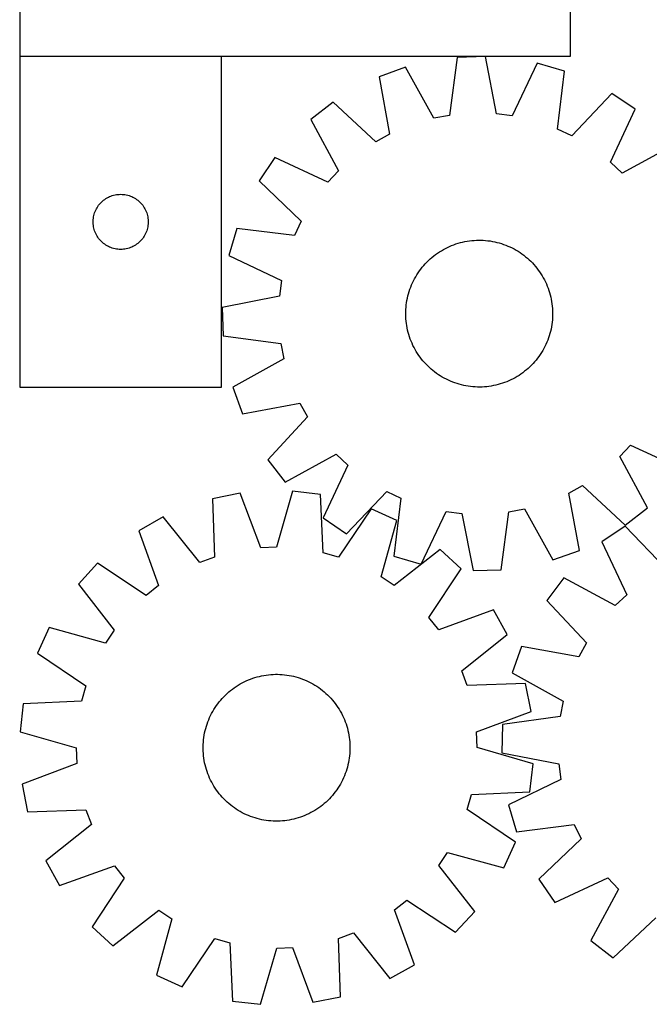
# Model space of a CAD drawing. Header units: millimetres. Extents: x 7 to 1493, y 7 to 2993.
# Tile 5 of 13: x 7 to 349, y 2113 to 2650. Entities that reach past the tile are written whole.
import ezdxf

# ---------------------------------------------------------------- set-up
doc = ezdxf.new("R2010")
doc.units = ezdxf.units.MM
doc.layers.add('COMMON', color=5, linetype='CONTINUOUS', true_color=0x0000ff)
doc.layers.add('CUT', color=7, linetype='CONTINUOUS', true_color=0x000000)

msp = doc.modelspace()

# ---------------------------------------------------------------- linework, layer by layer
at = {"layer": 'COMMON'}
msp.add_line((116.524839, 2629.538001), (6.524839, 2629.538001), dxfattribs=at)
at = {"layer": 'CUT'}
for p, q in [((6.524839, 2879.638001), (6.524839, 2629.638001)), ((306.524839, 2629.638001), (306.524839, 2704.638001)), ((6.524839, 2629.638001), (306.524839, 2629.638001)), ((116.524839, 2629.438), (6.524839, 2629.438)), ((6.524839, 2629.438), (6.524839, 2449.438)), ((116.524839, 2449.438), (116.524839, 2629.438)), ((244.773688, 2628.937336), (240.609325, 2597.447134)), ((260.152291, 2629.416021), (244.773688, 2628.937336)), ((266.267066, 2598.245775), (260.152291, 2629.416021)), ((216.738743, 2623.59808), (202.260745, 2618.390574)), ((232.186376, 2595.842983), (216.738743, 2623.59808)), ((288.465029, 2625.830681), (274.773477, 2597.168578)), ((303.238871, 2621.533688), (288.465029, 2625.830681)), ((202.260745, 2618.390574), (208.031207, 2587.154753)), ((299.422232, 2589.999452), (303.238871, 2621.533688)), ((329.057954, 2609.37471), (307.179437, 2586.346353)), ((341.780869, 2600.722658), (329.057954, 2609.37471)), ((177.247848, 2604.649365), (165.087662, 2595.222785)), ((200.516217, 2583.026281), (177.247848, 2604.649365)), ((240.609325, 2597.447134), (232.186376, 2595.842983)), ((274.773477, 2597.168578), (266.267066, 2598.245775)), ((328.406415, 2571.911224), (341.780869, 2600.722658)), ((165.087662, 2595.222785), (180.228097, 2567.298925)), ((208.031207, 2587.154753), (200.516217, 2583.026281)), ((307.179437, 2586.346353), (299.422232, 2589.999452)), ((362.578945, 2581.180247), (334.655085, 2566.039812)), ((145.545251, 2574.424709), (136.893199, 2561.701794)), ((174.356685, 2561.050255), (145.545251, 2574.424709)), ((334.655085, 2566.039812), (328.406415, 2571.911224)), ((180.228097, 2567.298925), (174.356685, 2561.050255)), ((136.893199, 2561.701794), (159.921556, 2539.823277)), ((54.136618, 2552.492279), (54.818432, 2552.855306)), ((54.818432, 2552.855306), (55.518031, 2553.182754)), ((55.518031, 2553.182754), (56.233558, 2553.473752)), ((56.233558, 2553.473752), (56.963117, 2553.727531)), ((56.963117, 2553.727531), (57.704773, 2553.943416)), ((57.704773, 2553.943416), (58.456558, 2554.120835)), ((58.456558, 2554.120835), (59.216481, 2554.259319)), ((59.216481, 2554.259319), (59.982524, 2554.358498)), ((59.982524, 2554.358498), (60.752658, 2554.418112)), ((60.752658, 2554.418112), (61.524839, 2554.438)), ((61.524839, 2554.438), (62.297021, 2554.418112)), ((62.297021, 2554.418112), (63.067154, 2554.358498)), ((63.067154, 2554.358498), (63.833198, 2554.259319)), ((63.833198, 2554.259319), (64.59312, 2554.120835)), ((64.59312, 2554.120835), (65.344906, 2553.943416)), ((65.344906, 2553.943416), (66.086562, 2553.727531)), ((66.086562, 2553.727531), (66.816121, 2553.473752)), ((66.816121, 2553.473752), (67.531648, 2553.182754)), ((67.531648, 2553.182754), (68.231246, 2552.855306)), ((68.231246, 2552.855306), (68.91306, 2552.492279)), ((48.284657, 2546.487651), (48.66512, 2547.159892)), ((48.66512, 2547.159892), (49.079684, 2547.811656)), ((49.079684, 2547.811656), (49.527251, 2548.441214)), ((49.527251, 2548.441214), (50.006633, 2549.046898)), ((50.006633, 2549.046898), (50.516559, 2549.6271)), ((50.516559, 2549.6271), (51.055677, 2550.180283)), ((51.055677, 2550.180283), (51.622558, 2550.704979)), ((51.622558, 2550.704979), (52.215697, 2551.199797)), ((52.215697, 2551.199797), (52.833523, 2551.663425)), ((52.833523, 2551.663425), (53.474396, 2552.094634)), ((53.474396, 2552.094634), (54.136618, 2552.492279)), ((68.91306, 2552.492279), (69.575282, 2552.094634)), ((69.575282, 2552.094634), (70.216156, 2551.663425)), ((70.216156, 2551.663425), (70.833982, 2551.199797)), ((70.833982, 2551.199797), (71.427121, 2550.704979)), ((71.427121, 2550.704979), (71.994002, 2550.180283)), ((71.994002, 2550.180283), (72.53312, 2549.6271)), ((72.53312, 2549.6271), (73.043046, 2549.046898)), ((73.043046, 2549.046898), (73.522428, 2548.441214)), ((73.522428, 2548.441214), (73.969995, 2547.811656)), ((73.969995, 2547.811656), (74.384559, 2547.159892)), ((74.384559, 2547.159892), (74.765021, 2546.487651)), ((46.648999, 2541.363976), (46.76787, 2542.127212)), ((46.76787, 2542.127212), (46.925874, 2542.883316)), ((46.925874, 2542.883316), (47.122591, 2543.630285)), ((47.122591, 2543.630285), (47.357501, 2544.366136)), ((47.357501, 2544.366136), (47.62998, 2545.088919)), ((47.62998, 2545.088919), (47.939305, 2545.796716)), ((47.939305, 2545.796716), (48.284657, 2546.487651)), ((74.765021, 2546.487651), (75.110373, 2545.796716)), ((75.110373, 2545.796716), (75.419699, 2545.088919)), ((75.419699, 2545.088919), (75.692178, 2544.366136)), ((75.692178, 2544.366136), (75.927087, 2543.630285)), ((75.927087, 2543.630285), (76.123805, 2542.883316)), ((76.123805, 2542.883316), (76.281809, 2542.127212)), ((76.281809, 2542.127212), (76.400679, 2541.363976)), ((46.529812, 2539.824219), (46.569576, 2540.595632)), ((46.529812, 2539.051782), (46.529812, 2539.824219)), ((46.569576, 2538.280368), (46.529812, 2539.051782)), ((46.569576, 2540.595632), (46.648999, 2541.363976)), ((46.648999, 2537.512025), (46.569576, 2538.280368)), ((46.76787, 2536.748789), (46.648999, 2537.512025)), ((46.925874, 2535.992684), (46.76787, 2536.748789)), ((76.281809, 2536.748789), (76.123805, 2535.992684)), ((76.400679, 2537.512025), (76.281809, 2536.748789)), ((76.400679, 2541.363976), (76.480102, 2540.595632)), ((76.480102, 2538.280368), (76.400679, 2537.512025)), ((76.480102, 2540.595632), (76.519866, 2539.824219)), ((76.519866, 2539.051782), (76.480102, 2538.280368)), ((76.519866, 2539.824219), (76.519866, 2539.051782)), ((159.921556, 2539.823277), (156.268456, 2532.066072)), ((47.122591, 2535.245716), (46.925874, 2535.992684)), ((47.357501, 2534.509864), (47.122591, 2535.245716)), ((47.62998, 2533.787082), (47.357501, 2534.509864)), ((47.939305, 2533.079284), (47.62998, 2533.787082)), ((48.284657, 2532.388349), (47.939305, 2533.079284)), ((48.66512, 2531.716108), (48.284657, 2532.388349)), ((49.079684, 2531.064344), (48.66512, 2531.716108)), ((74.384559, 2531.716108), (73.969995, 2531.064344)), ((74.765021, 2532.388349), (74.384559, 2531.716108)), ((75.110373, 2533.079284), (74.765021, 2532.388349)), ((75.419699, 2533.787082), (75.110373, 2533.079284)), ((75.692178, 2534.509864), (75.419699, 2533.787082)), ((75.927087, 2535.245716), (75.692178, 2534.509864)), ((76.123805, 2535.992684), (75.927087, 2535.245716)), ((124.734221, 2535.882711), (120.437228, 2521.108869)), ((156.268456, 2532.066072), (124.734221, 2535.882711)), ((49.527251, 2530.434786), (49.079684, 2531.064344)), ((50.006633, 2529.829103), (49.527251, 2530.434786)), ((50.516559, 2529.2489), (50.006633, 2529.829103)), ((51.055677, 2528.695717), (50.516559, 2529.2489)), ((51.622558, 2528.171021), (51.055677, 2528.695717)), ((52.215697, 2527.676203), (51.622558, 2528.171021)), ((52.833523, 2527.212575), (52.215697, 2527.676203)), ((53.474396, 2526.781367), (52.833523, 2527.212575)), ((54.136618, 2526.383722), (53.474396, 2526.781367)), ((54.818432, 2526.020694), (54.136618, 2526.383722)), ((55.518031, 2525.693247), (54.818432, 2526.020694)), ((68.231246, 2526.020694), (67.531648, 2525.693247)), ((68.91306, 2526.383722), (68.231246, 2526.020694)), ((69.575282, 2526.781367), (68.91306, 2526.383722)), ((70.216156, 2527.212575), (69.575282, 2526.781367)), ((70.833982, 2527.676203), (70.216156, 2527.212575)), ((71.427121, 2528.171021), (70.833982, 2527.676203)), ((71.994002, 2528.695717), (71.427121, 2528.171021)), ((72.53312, 2529.2489), (71.994002, 2528.695717)), ((73.043046, 2529.829103), (72.53312, 2529.2489)), ((73.522428, 2530.434786), (73.043046, 2529.829103)), ((73.969995, 2531.064344), (73.522428, 2530.434786)), ((239.507924, 2525.51926), (240.649241, 2526.045)), ((240.649241, 2526.045), (241.806508, 2526.534631)), ((241.806508, 2526.534631), (242.978585, 2526.98767)), ((242.978585, 2526.98767), (244.164313, 2527.403669)), ((244.164313, 2527.403669), (245.362523, 2527.782219)), ((245.362523, 2527.782219), (246.572032, 2528.122945)), ((246.572032, 2528.122945), (247.791647, 2528.425511)), ((247.791647, 2528.425511), (249.020164, 2528.68962)), ((249.020164, 2528.68962), (250.25637, 2528.915009)), ((250.25637, 2528.915009), (251.499046, 2529.101456)), ((251.499046, 2529.101456), (252.746966, 2529.248779)), ((252.746966, 2529.248779), (253.998897, 2529.35683)), ((253.998897, 2529.35683), (255.253604, 2529.425504)), ((255.253604, 2529.425504), (256.50985, 2529.454733)), ((256.50985, 2529.454733), (257.766393, 2529.444488)), ((257.766393, 2529.444488), (259.021995, 2529.394779)), ((259.021995, 2529.394779), (260.275416, 2529.305655)), ((260.275416, 2529.305655), (261.525419, 2529.177204)), ((261.525419, 2529.177204), (262.77077, 2529.009553)), ((262.77077, 2529.009553), (264.010241, 2528.802867)), ((264.010241, 2528.802867), (265.242608, 2528.557351)), ((265.242608, 2528.557351), (266.466655, 2528.273246)), ((266.466655, 2528.273246), (267.681174, 2527.950833)), ((267.681174, 2527.950833), (268.884967, 2527.59043)), ((268.884967, 2527.59043), (270.076845, 2527.192393)), ((270.076845, 2527.192393), (271.255632, 2526.757114)), ((271.255632, 2526.757114), (272.420165, 2526.285024)), ((272.420165, 2526.285024), (273.569295, 2525.776588)), ((273.569295, 2525.776588), (274.701888, 2525.232307)), ((56.233558, 2525.402248), (55.518031, 2525.693247)), ((56.963117, 2525.148469), (56.233558, 2525.402248)), ((57.704773, 2524.932584), (56.963117, 2525.148469)), ((58.456558, 2524.755165), (57.704773, 2524.932584)), ((59.216481, 2524.616682), (58.456558, 2524.755165)), ((59.982524, 2524.517502), (59.216481, 2524.616682)), ((60.752658, 2524.457889), (59.982524, 2524.517502)), ((61.524839, 2524.438), (60.752658, 2524.457889)), ((62.297021, 2524.457889), (61.524839, 2524.438)), ((63.067154, 2524.517502), (62.297021, 2524.457889)), ((63.833198, 2524.616682), (63.067154, 2524.517502)), ((64.59312, 2524.755165), (63.833198, 2524.616682)), ((65.344906, 2524.932584), (64.59312, 2524.755165)), ((66.086562, 2525.148469), (65.344906, 2524.932584)), ((66.816121, 2525.402248), (66.086562, 2525.148469)), ((67.531648, 2525.693247), (66.816121, 2525.402248)), ((120.437228, 2521.108869), (149.09933, 2507.417317)), ((231.082965, 2520.082905), (232.057679, 2520.875962)), ((232.057679, 2520.875962), (233.056823, 2521.638011)), ((233.056823, 2521.638011), (234.07941, 2522.3683)), ((234.07941, 2522.3683), (235.124431, 2523.066109)), ((235.124431, 2523.066109), (236.190856, 2523.730749)), ((236.190856, 2523.730749), (237.277631, 2524.361563)), ((237.277631, 2524.361563), (238.383684, 2524.957929)), ((238.383684, 2524.957929), (239.507924, 2525.51926)), ((274.701888, 2525.232307), (275.816825, 2524.65272)), ((275.816825, 2524.65272), (276.913007, 2524.038398)), ((276.913007, 2524.038398), (277.989352, 2523.389946)), ((277.989352, 2523.389946), (279.044797, 2522.708006)), ((279.044797, 2522.708006), (280.078301, 2521.99325)), ((280.078301, 2521.99325), (281.088844, 2521.246384)), ((281.088844, 2521.246384), (282.075429, 2520.468144)), ((282.075429, 2520.468144), (283.037082, 2519.659299)), ((225.799764, 2514.719269), (226.60861, 2515.680922)), ((226.60861, 2515.680922), (227.447262, 2516.616694)), ((227.447262, 2516.616694), (228.314893, 2517.525662)), ((228.314893, 2517.525662), (229.210648, 2518.406928)), ((229.210648, 2518.406928), (230.133643, 2519.259623)), ((230.133643, 2519.259623), (231.082965, 2520.082905)), ((283.037082, 2519.659299), (283.972854, 2518.820647)), ((283.972854, 2518.820647), (284.881822, 2517.953015)), ((284.881822, 2517.953015), (285.763088, 2517.05726)), ((285.763088, 2517.05726), (286.615783, 2516.134266)), ((286.615783, 2516.134266), (287.439065, 2515.184944)), ((287.439065, 2515.184944), (288.232122, 2514.21023)), ((222.229511, 2509.556847), (222.877963, 2510.633192)), ((222.877963, 2510.633192), (223.559903, 2511.688637)), ((223.559903, 2511.688637), (224.274658, 2512.722141)), ((224.274658, 2512.722141), (225.021525, 2513.732684)), ((225.021525, 2513.732684), (225.799764, 2514.719269)), ((288.232122, 2514.21023), (288.994171, 2513.211086)), ((288.994171, 2513.211086), (289.72446, 2512.188499)), ((289.72446, 2512.188499), (290.422269, 2511.143478)), ((290.422269, 2511.143478), (291.086908, 2510.077053)), ((291.086908, 2510.077053), (291.717723, 2508.990278)), ((149.09933, 2507.417317), (148.022134, 2498.910906)), ((219.510795, 2503.899472), (219.982885, 2505.064005)), ((219.982885, 2505.064005), (220.491321, 2506.213135)), ((220.491321, 2506.213135), (221.035602, 2507.345728)), ((221.035602, 2507.345728), (221.615189, 2508.460665)), ((221.615189, 2508.460665), (222.229511, 2509.556847)), ((291.717723, 2508.990278), (292.314089, 2507.884225)), ((292.314089, 2507.884225), (292.87542, 2506.759985)), ((292.87542, 2506.759985), (293.40116, 2505.618668)), ((293.40116, 2505.618668), (293.890791, 2504.461401)), ((293.890791, 2504.461401), (294.34383, 2503.289324)), ((148.022134, 2498.910906), (116.851888, 2492.796131)), ((217.710558, 2497.886448), (217.994663, 2499.110495)), ((217.994663, 2499.110495), (218.317076, 2500.325014)), ((218.317076, 2500.325014), (218.677479, 2501.528807)), ((218.677479, 2501.528807), (219.075516, 2502.720685)), ((219.075516, 2502.720685), (219.510795, 2503.899472)), ((294.34383, 2503.289324), (294.759829, 2502.103596)), ((294.759829, 2502.103596), (295.138379, 2500.905386)), ((295.138379, 2500.905386), (295.479105, 2499.695877)), ((295.479105, 2499.695877), (295.781671, 2498.476262)), ((216.962254, 2492.919256), (217.090705, 2494.169259)), ((217.090705, 2494.169259), (217.258356, 2495.41461)), ((217.258356, 2495.41461), (217.465042, 2496.654081)), ((217.465042, 2496.654081), (217.710558, 2497.886448)), ((295.781671, 2498.476262), (296.045779, 2497.247745)), ((296.045779, 2497.247745), (296.271169, 2496.011539)), ((296.271169, 2496.011539), (296.457616, 2494.768863)), ((296.457616, 2494.768863), (296.604939, 2493.520943)), ((116.851888, 2492.796131), (117.330572, 2477.417529)), ((216.813176, 2489.15369), (216.823421, 2490.410233)), ((216.842405, 2487.897444), (216.813176, 2489.15369)), ((216.823421, 2490.410233), (216.87313, 2491.665835)), ((216.87313, 2491.665835), (216.962254, 2492.919256)), ((296.604939, 2493.520943), (296.71299, 2492.269012)), ((296.71299, 2492.269012), (296.781664, 2491.014305)), ((296.800648, 2488.501516), (296.750939, 2487.245914)), ((296.781664, 2491.014305), (296.810893, 2489.758059)), ((296.810893, 2489.758059), (296.800648, 2488.501516)), ((216.911079, 2486.642737), (216.842405, 2487.897444)), ((217.01913, 2485.390806), (216.911079, 2486.642737)), ((217.166453, 2484.142886), (217.01913, 2485.390806)), ((217.3529, 2482.90021), (217.166453, 2484.142886)), ((217.578289, 2481.664004), (217.3529, 2482.90021)), ((296.365713, 2483.497139), (296.159027, 2482.257668)), ((296.533364, 2484.74249), (296.365713, 2483.497139)), ((296.661815, 2485.992493), (296.533364, 2484.74249)), ((296.750939, 2487.245914), (296.661815, 2485.992493)), ((217.842397, 2480.435487), (217.578289, 2481.664004)), ((218.144964, 2479.215872), (217.842397, 2480.435487)), ((218.48569, 2478.006363), (218.144964, 2479.215872)), ((218.86424, 2476.808153), (218.48569, 2478.006363)), ((295.306993, 2478.586735), (294.94659, 2477.382942)), ((295.629406, 2479.801254), (295.306993, 2478.586735)), ((295.91351, 2481.025301), (295.629406, 2479.801254)), ((296.159027, 2482.257668), (295.91351, 2481.025301)), ((117.330572, 2477.417529), (148.820775, 2473.253165)), ((148.820775, 2473.253165), (150.424926, 2464.830216)), ((219.280239, 2475.622425), (218.86424, 2476.808153)), ((219.733278, 2474.450348), (219.280239, 2475.622425)), ((220.222909, 2473.293081), (219.733278, 2474.450348)), ((220.748649, 2472.151764), (220.222909, 2473.293081)), ((221.309979, 2471.027524), (220.748649, 2472.151764)), ((293.132748, 2472.698614), (292.588467, 2471.566021)), ((293.641184, 2473.847744), (293.132748, 2472.698614)), ((294.113274, 2475.012277), (293.641184, 2473.847744)), ((294.548553, 2476.191064), (294.113274, 2475.012277)), ((294.94659, 2477.382942), (294.548553, 2476.191064)), ((221.906346, 2469.921471), (221.309979, 2471.027524)), ((222.53716, 2468.834696), (221.906346, 2469.921471)), ((223.2018, 2467.768271), (222.53716, 2468.834696)), ((223.899609, 2466.72325), (223.2018, 2467.768271)), ((224.629898, 2465.700663), (223.899609, 2466.72325)), ((290.064166, 2467.223112), (289.34941, 2466.189608)), ((290.746106, 2468.278557), (290.064166, 2467.223112)), ((291.394558, 2469.354902), (290.746106, 2468.278557)), ((292.00888, 2470.451084), (291.394558, 2469.354902)), ((292.588467, 2471.566021), (292.00888, 2470.451084)), ((150.424926, 2464.830216), (122.669829, 2449.382583)), ((225.391947, 2464.701519), (224.629898, 2465.700663)), ((226.185004, 2463.726805), (225.391947, 2464.701519)), ((227.008286, 2462.777483), (226.185004, 2463.726805)), ((227.860981, 2461.854488), (227.008286, 2462.777483)), ((228.742247, 2460.958734), (227.860981, 2461.854488)), ((285.309175, 2461.386087), (284.41342, 2460.504821)), ((286.176807, 2462.295055), (285.309175, 2461.386087)), ((287.015459, 2463.230827), (286.176807, 2462.295055)), ((287.824304, 2464.19248), (287.015459, 2463.230827)), ((288.602544, 2465.179065), (287.824304, 2464.19248)), ((289.34941, 2466.189608), (288.602544, 2465.179065)), ((229.651215, 2460.091102), (228.742247, 2460.958734)), ((230.586987, 2459.25245), (229.651215, 2460.091102)), ((231.54864, 2458.443605), (230.586987, 2459.25245)), ((232.535225, 2457.665365), (231.54864, 2458.443605)), ((233.545768, 2456.918498), (232.535225, 2457.665365)), ((234.579272, 2456.203743), (233.545768, 2456.918498)), ((235.634717, 2455.521803), (234.579272, 2456.203743)), ((279.544659, 2456.543449), (278.499638, 2455.84564)), ((280.567246, 2457.273738), (279.544659, 2456.543449)), ((281.56639, 2458.035787), (280.567246, 2457.273738)), ((282.541104, 2458.828844), (281.56639, 2458.035787)), ((283.490426, 2459.652126), (282.541104, 2458.828844)), ((284.41342, 2460.504821), (283.490426, 2459.652126)), ((236.711062, 2454.873351), (235.634717, 2455.521803)), ((237.807244, 2454.259029), (236.711062, 2454.873351)), ((238.922181, 2453.679442), (237.807244, 2454.259029)), ((240.054774, 2453.135161), (238.922181, 2453.679442)), ((241.203904, 2452.626725), (240.054774, 2453.135161)), ((242.368437, 2452.154635), (241.203904, 2452.626725)), ((243.547224, 2451.719356), (242.368437, 2452.154635)), ((244.739102, 2451.321319), (243.547224, 2451.719356)), ((245.942895, 2450.960916), (244.739102, 2451.321319)), ((247.157414, 2450.638503), (245.942895, 2450.960916)), ((248.381461, 2450.354398), (247.157414, 2450.638503)), ((267.052037, 2450.788804), (265.832422, 2450.486238)), ((268.261546, 2451.12953), (267.052037, 2450.788804)), ((269.459756, 2451.50808), (268.261546, 2451.12953)), ((270.645484, 2451.924079), (269.459756, 2451.50808)), ((271.817561, 2452.377118), (270.645484, 2451.924079)), ((272.974828, 2452.866749), (271.817561, 2452.377118)), ((274.116145, 2453.392489), (272.974828, 2452.866749)), ((275.240385, 2453.95382), (274.116145, 2453.392489)), ((276.346438, 2454.550186), (275.240385, 2453.95382)), ((277.433213, 2455.181), (276.346438, 2454.550186)), ((278.499638, 2455.84564), (277.433213, 2455.181)), ((6.524839, 2449.438), (116.524839, 2449.438)), ((122.669829, 2449.382583), (127.877335, 2434.904585)), ((249.613828, 2450.108882), (248.381461, 2450.354398)), ((250.853299, 2449.902196), (249.613828, 2450.108882)), ((252.09865, 2449.734545), (250.853299, 2449.902196)), ((253.348653, 2449.606094), (252.09865, 2449.734545)), ((254.602074, 2449.51697), (253.348653, 2449.606094)), ((255.857676, 2449.467261), (254.602074, 2449.51697)), ((257.114219, 2449.457016), (255.857676, 2449.467261)), ((258.370465, 2449.486245), (257.114219, 2449.457016)), ((259.625172, 2449.554919), (258.370465, 2449.486245)), ((260.877103, 2449.66297), (259.625172, 2449.554919)), ((262.125023, 2449.810293), (260.877103, 2449.66297)), ((263.367699, 2449.99674), (262.125023, 2449.810293)), ((264.603905, 2450.222129), (263.367699, 2449.99674)), ((265.832422, 2450.486238), (264.603905, 2450.222129)), ((127.877335, 2434.904585), (159.113156, 2440.675047)), ((159.113156, 2440.675047), (163.241628, 2433.160057)), ((163.241628, 2433.160057), (141.618544, 2409.891688)), ((333.395972, 2411.612824), (339.267384, 2417.861494)), ((339.267384, 2417.861494), (368.078818, 2404.48704)), ((141.618544, 2409.891688), (151.045124, 2397.731502)), ((151.045124, 2397.731502), (178.968984, 2412.871937)), ((178.968984, 2412.871937), (185.217654, 2407.000525)), ((348.536407, 2383.688964), (333.395972, 2411.612824)), ((185.217654, 2407.000525), (171.8432, 2378.189091)), ((155.124902, 2392.754242), (146.355987, 2362.224243)), ((170.405588, 2390.956697), (155.124902, 2392.754242)), ((184.566115, 2369.537039), (206.444632, 2392.565396)), ((206.444632, 2392.565396), (214.201837, 2388.912296)), ((305.592861, 2391.756996), (313.107852, 2395.885468)), ((311.363324, 2360.521175), (305.592861, 2391.756996)), ((313.107852, 2395.885468), (336.376221, 2374.262384)), ((126.608862, 2391.613487), (111.520594, 2388.601063)), ((111.520594, 2388.601063), (112.615149, 2356.855564)), ((137.788496, 2361.881509), (126.608862, 2391.613487)), ((171.850365, 2359.225208), (170.405588, 2390.956697)), ((214.201837, 2388.912296), (210.385198, 2357.378061)), ((197.878466, 2383.229679), (180.104444, 2356.903667)), ((211.85579, 2376.79812), (197.878466, 2383.229679)), ((225.15904, 2353.081068), (238.850592, 2381.74317)), ((238.850592, 2381.74317), (247.357003, 2380.665974)), ((268.85038, 2349.974413), (273.014744, 2381.464615)), ((273.014744, 2381.464615), (281.437693, 2383.068766)), ((281.437693, 2383.068766), (296.885326, 2355.313669)), ((336.376221, 2374.262384), (348.536407, 2383.688964)), ((84.752742, 2378.7042), (71.333836, 2371.176682)), ((104.572892, 2353.882104), (84.752742, 2378.7042)), ((171.8432, 2378.189091), (184.566115, 2369.537039)), ((203.424285, 2346.17322), (211.85579, 2376.79812)), ((247.357003, 2380.665974), (253.471778, 2349.495728)), ((71.333836, 2371.176682), (82.184719, 2341.323155)), ((336.374725, 2373.789219), (323.680202, 2365.095564)), ((358.328511, 2350.832607), (336.374725, 2373.789219)), ((323.680202, 2365.095564), (337.148902, 2336.328067)), ((146.355987, 2362.224243), (137.788496, 2361.881509)), ((235.59627, 2360.959703), (210.556985, 2341.414653)), ((246.902034, 2350.523696), (235.59627, 2360.959703)), ((296.885326, 2355.313669), (311.363324, 2360.521175)), ((112.615149, 2356.855564), (104.572892, 2353.882104)), ((180.104444, 2356.903667), (171.850365, 2359.225208)), ((210.385198, 2357.378061), (225.15904, 2353.081068)), ((48.934395, 2353.492485), (38.498388, 2342.18672)), ((75.454927, 2336.010033), (48.934395, 2353.492485)), ((229.419582, 2324.003164), (246.902034, 2350.523696)), ((253.471778, 2349.495728), (268.85038, 2349.974413)), ((210.556985, 2341.414653), (203.424285, 2346.17322)), ((302.946212, 2345.485173), (293.55949, 2333.294192)), ((330.919486, 2330.436231), (302.946212, 2345.485173)), ((38.498388, 2342.18672), (58.043438, 2317.147436)), ((82.184719, 2341.323155), (75.454927, 2336.010033)), ((293.55949, 2333.294192), (315.25863, 2310.096734)), ((337.148902, 2336.328067), (330.919486, 2330.436231)), ((264.586232, 2328.124254), (234.732704, 2317.273371)), ((272.113749, 2314.705349), (264.586232, 2328.124254)), ((234.732704, 2317.273371), (229.419582, 2324.003164)), ((22.65997, 2318.446241), (16.228411, 2304.468917)), ((53.28487, 2310.014736), (22.65997, 2318.446241)), ((58.043438, 2317.147436), (53.28487, 2310.014736)), ((247.291654, 2294.885198), (272.113749, 2314.705349)), ((279.900237, 2308.236446), (274.740155, 2293.741478)), ((311.154781, 2302.568269), (279.900237, 2308.236446)), ((315.25863, 2310.096734), (311.154781, 2302.568269)), ((16.228411, 2304.468917), (42.554423, 2286.694894)), ((129.947265, 2289.46866), (131.100146, 2289.968532)), ((131.100146, 2289.968532), (132.26816, 2290.431945)), ((132.26816, 2290.431945), (133.450153, 2290.85844)), ((133.450153, 2290.85844), (134.64496, 2291.247598)), ((134.64496, 2291.247598), (135.851401, 2291.599034)), ((135.851401, 2291.599034), (137.068285, 2291.912402)), ((137.068285, 2291.912402), (138.294412, 2292.187391)), ((138.294412, 2292.187391), (139.528572, 2292.423732)), ((139.528572, 2292.423732), (140.769546, 2292.62119)), ((140.769546, 2292.62119), (142.016111, 2292.77957)), ((142.016111, 2292.77957), (143.267035, 2292.898717)), ((143.267035, 2292.898717), (144.521084, 2292.978512)), ((144.521084, 2292.978512), (145.777021, 2293.018878)), ((145.777021, 2293.018878), (147.033606, 2293.019773)), ((147.033606, 2293.019773), (148.289599, 2292.981198)), ((148.289599, 2292.981198), (149.543761, 2292.90319)), ((149.543761, 2292.90319), (150.794853, 2292.785827)), ((150.794853, 2292.785827), (152.041642, 2292.629224)), ((152.041642, 2292.629224), (153.282896, 2292.433535)), ((153.282896, 2292.433535), (154.517392, 2292.198954)), ((154.517392, 2292.198954), (155.74391, 2291.925713)), ((155.74391, 2291.925713), (156.961239, 2291.61408)), ((156.961239, 2291.61408), (158.16818, 2291.264364)), ((158.16818, 2291.264364), (159.36354, 2290.87691)), ((159.36354, 2290.87691), (160.54614, 2290.4521)), ((160.54614, 2290.4521), (161.714813, 2289.990353)), ((161.714813, 2289.990353), (162.868406, 2289.492124)), ((250.265113, 2286.842941), (247.291654, 2294.885198)), ((274.740155, 2293.741478), (302.545672, 2278.384788)), ((42.554423, 2286.694894), (40.232882, 2278.440816)), ((121.40187, 2284.223653), (122.394218, 2284.994531)), ((122.394218, 2284.994531), (123.41029, 2285.733857)), ((123.41029, 2285.733857), (124.449084, 2286.440904)), ((124.449084, 2286.440904), (125.509574, 2287.114972)), ((125.509574, 2287.114972), (126.590713, 2287.755397)), ((126.590713, 2287.755397), (127.691436, 2288.361546)), ((127.691436, 2288.361546), (128.810655, 2288.932822)), ((128.810655, 2288.932822), (129.947265, 2289.46866)), ((162.868406, 2289.492124), (164.005779, 2288.957907)), ((164.005779, 2288.957907), (165.125811, 2288.388227)), ((165.125811, 2288.388227), (166.227397, 2287.783648)), ((166.227397, 2287.783648), (167.309448, 2287.144765)), ((167.309448, 2287.144765), (168.370898, 2286.472209)), ((168.370898, 2286.472209), (169.410699, 2285.766644)), ((169.410699, 2285.766644), (170.427824, 2285.028767)), ((170.427824, 2285.028767), (171.42127, 2284.259304)), ((282.010612, 2287.937496), (250.265113, 2286.842941)), ((285.023037, 2272.849228), (282.010612, 2287.937496)), ((115.999073, 2278.980506), (116.829396, 2279.923677)), ((116.829396, 2279.923677), (117.688935, 2280.840301)), ((117.688935, 2280.840301), (118.576841, 2281.729474)), ((118.576841, 2281.729474), (119.492239, 2282.590319)), ((119.492239, 2282.590319), (120.434225, 2283.421985)), ((120.434225, 2283.421985), (121.40187, 2284.223653)), ((171.42127, 2284.259304), (172.390056, 2283.459017)), ((172.390056, 2283.459017), (173.333227, 2282.628694)), ((173.333227, 2282.628694), (174.249851, 2281.769156)), ((174.249851, 2281.769156), (175.139024, 2280.881249)), ((175.139024, 2280.881249), (175.999868, 2279.965851)), ((175.999868, 2279.965851), (176.831535, 2279.023865)), ((8.501393, 2276.996039), (6.703848, 2261.715352)), ((40.232882, 2278.440816), (8.501393, 2276.996039)), ((111.674442, 2272.817847), (112.313325, 2273.899899)), ((112.313325, 2273.899899), (112.985881, 2274.961349)), ((112.985881, 2274.961349), (113.691446, 2276.001149)), ((113.691446, 2276.001149), (114.429324, 2277.018274)), ((114.429324, 2277.018274), (115.198786, 2278.01172)), ((115.198786, 2278.01172), (115.999073, 2278.980506)), ((176.831535, 2279.023865), (177.633202, 2278.05622)), ((177.633202, 2278.05622), (178.40408, 2277.063872)), ((178.40408, 2277.063872), (179.143407, 2276.0478)), ((179.143407, 2276.0478), (179.850453, 2275.009006)), ((179.850453, 2275.009006), (180.524521, 2273.948517)), ((180.524521, 2273.948517), (181.164946, 2272.867377)), ((302.545672, 2278.384788), (300.969103, 2269.956633)), ((109.467738, 2268.305264), (109.965966, 2269.458856)), ((109.965966, 2269.458856), (110.500183, 2270.59623)), ((110.500183, 2270.59623), (111.069863, 2271.716262)), ((111.069863, 2271.716262), (111.674442, 2272.817847)), ((181.164946, 2272.867377), (181.771095, 2271.766654)), ((181.771095, 2271.766654), (182.342371, 2270.647436)), ((182.342371, 2270.647436), (182.878209, 2269.510825)), ((182.878209, 2269.510825), (183.378081, 2268.357944)), ((183.378081, 2268.357944), (183.841494, 2267.18993)), ((255.291058, 2261.669594), (285.023037, 2272.849228)), ((300.969103, 2269.956633), (269.492703, 2265.689205)), ((107.532377, 2262.33436), (107.84401, 2263.55169)), ((107.84401, 2263.55169), (108.193726, 2264.758631)), ((108.193726, 2264.758631), (108.58118, 2265.953991)), ((108.58118, 2265.953991), (109.00599, 2267.136591)), ((109.00599, 2267.136591), (109.467738, 2268.305264)), ((183.841494, 2267.18993), (184.26799, 2266.007937)), ((184.26799, 2266.007937), (184.657148, 2264.81313)), ((184.657148, 2264.81313), (185.008584, 2263.606689)), ((185.008584, 2263.606689), (185.321951, 2262.389805)), ((269.492703, 2265.689205), (269.064364, 2250.309118)), ((6.703848, 2261.715352), (37.233848, 2252.946438)), ((106.672263, 2257.385304), (106.828866, 2258.632093)), ((106.828866, 2258.632093), (107.024555, 2259.873347)), ((107.024555, 2259.873347), (107.259136, 2261.107842)), ((107.259136, 2261.107842), (107.532377, 2262.33436)), ((185.321951, 2262.389805), (185.596941, 2261.163678)), ((185.596941, 2261.163678), (185.833281, 2259.929518)), ((185.833281, 2259.929518), (186.030739, 2258.688544)), ((186.030739, 2258.688544), (186.189119, 2257.44198)), ((255.633792, 2253.102103), (255.291058, 2261.669594)), ((37.233848, 2252.946438), (37.576581, 2244.378947)), ((106.438317, 2253.624056), (106.476892, 2254.880049)), ((106.439212, 2252.367471), (106.438317, 2253.624056)), ((106.479578, 2251.111534), (106.439212, 2252.367471)), ((106.476892, 2254.880049), (106.5549, 2256.134211)), ((106.5549, 2256.134211), (106.672263, 2257.385304)), ((186.189119, 2257.44198), (186.308266, 2256.191056)), ((186.308266, 2256.191056), (186.388062, 2254.937006)), ((186.388062, 2254.937006), (186.428427, 2253.681069)), ((186.429323, 2252.424484), (186.390748, 2251.168491)), ((186.428427, 2253.681069), (186.429323, 2252.424484)), ((286.163792, 2244.333188), (255.633792, 2253.102103)), ((106.559373, 2249.857485), (106.479578, 2251.111534)), ((106.67852, 2248.606561), (106.559373, 2249.857485)), ((106.836901, 2247.359997), (106.67852, 2248.606561)), ((107.034358, 2246.119023), (106.836901, 2247.359997)), ((186.038773, 2247.416448), (185.843085, 2246.175194)), ((186.195376, 2248.663237), (186.038773, 2247.416448)), ((186.31274, 2249.91433), (186.195376, 2248.663237)), ((186.390748, 2251.168491), (186.31274, 2249.91433)), ((269.064364, 2250.309118), (300.254461, 2244.296415)), ((37.576581, 2244.378947), (7.844603, 2233.199313)), ((107.270699, 2244.884863), (107.034358, 2246.119023)), ((107.545688, 2243.658736), (107.270699, 2244.884863)), ((107.859056, 2242.441851), (107.545688, 2243.658736)), ((108.210492, 2241.235411), (107.859056, 2242.441851)), ((185.02363, 2242.496851), (184.673914, 2241.28991)), ((185.335262, 2243.714181), (185.02363, 2242.496851)), ((185.608504, 2244.940698), (185.335262, 2243.714181)), ((185.843085, 2246.175194), (185.608504, 2244.940698)), ((284.366246, 2229.052502), (286.163792, 2244.333188)), ((300.254461, 2244.296415), (301.359498, 2235.793576)), ((108.59965, 2240.040604), (108.210492, 2241.235411)), ((109.026146, 2238.858611), (108.59965, 2240.040604)), ((109.489558, 2237.690597), (109.026146, 2238.858611)), ((109.98943, 2236.537716), (109.489558, 2237.690597)), ((110.525269, 2235.401105), (109.98943, 2236.537716)), ((182.901674, 2236.589684), (182.367456, 2235.452311)), ((183.399902, 2237.743277), (182.901674, 2236.589684)), ((183.861649, 2238.91195), (183.399902, 2237.743277)), ((184.286459, 2240.09455), (183.861649, 2238.91195)), ((184.673914, 2241.28991), (184.286459, 2240.09455)), ((7.844603, 2233.199313), (10.857027, 2218.111045)), ((111.096544, 2234.281886), (110.525269, 2235.401105)), ((111.702694, 2233.181164), (111.096544, 2234.281886)), ((112.343118, 2232.100024), (111.702694, 2233.181164)), ((113.017187, 2231.039534), (112.343118, 2232.100024)), ((113.724233, 2230.000741), (113.017187, 2231.039534)), ((179.881758, 2231.087192), (179.176194, 2230.047392)), ((180.554314, 2232.148642), (179.881758, 2231.087192)), ((181.193197, 2233.230693), (180.554314, 2232.148642)), ((181.797777, 2234.332279), (181.193197, 2233.230693)), ((182.367456, 2235.452311), (181.797777, 2234.332279)), ((301.359498, 2235.793576), (272.74237, 2222.008268)), ((114.46356, 2228.984668), (113.724233, 2230.000741)), ((115.234437, 2227.99232), (114.46356, 2228.984668)), ((116.036105, 2227.024676), (115.234437, 2227.99232)), ((116.867771, 2226.08269), (116.036105, 2227.024676)), ((117.728616, 2225.167292), (116.867771, 2226.08269)), ((176.038244, 2226.124864), (175.178705, 2225.208239)), ((176.868567, 2227.068034), (176.038244, 2226.124864)), ((177.668854, 2228.036821), (176.868567, 2227.068034)), ((178.438316, 2229.030267), (177.668854, 2228.036821)), ((179.176194, 2230.047392), (178.438316, 2229.030267)), ((250.313217, 2219.353646), (252.634758, 2227.607725)), ((252.634758, 2227.607725), (284.366246, 2229.052502)), ((118.617789, 2224.279385), (117.728616, 2225.167292)), ((119.534413, 2223.419846), (118.617789, 2224.279385)), ((120.477584, 2222.589524), (119.534413, 2223.419846)), ((121.44637, 2221.789236), (120.477584, 2222.589524)), ((122.439816, 2221.019774), (121.44637, 2221.789236)), ((123.456941, 2220.281897), (122.439816, 2221.019774)), ((124.496742, 2219.576332), (123.456941, 2220.281897)), ((169.45735, 2220.314683), (168.418556, 2219.607637)), ((170.473422, 2221.05401), (169.45735, 2220.314683)), ((171.46577, 2221.824888), (170.473422, 2221.05401)), ((172.433414, 2222.626555), (171.46577, 2221.824888)), ((173.3754, 2223.458222), (172.433414, 2222.626555)), ((174.290798, 2224.319066), (173.3754, 2223.458222)), ((175.178705, 2225.208239), (174.290798, 2224.319066)), ((272.74237, 2222.008268), (277.087704, 2207.248572)), ((10.857027, 2218.111045), (42.602526, 2219.2056)), ((42.602526, 2219.2056), (45.575986, 2211.163342)), ((125.558191, 2218.903776), (124.496742, 2219.576332)), ((126.640243, 2218.264893), (125.558191, 2218.903776)), ((127.741828, 2217.660313), (126.640243, 2218.264893)), ((128.86186, 2217.090634), (127.741828, 2217.660313)), ((129.999234, 2216.556416), (128.86186, 2217.090634)), ((131.152826, 2216.058188), (129.999234, 2216.556416)), ((132.321499, 2215.596441), (131.152826, 2216.058188)), ((133.504099, 2215.171631), (132.321499, 2215.596441)), ((134.69946, 2214.784176), (133.504099, 2215.171631)), ((135.9064, 2214.43446), (134.69946, 2214.784176)), ((158.22268, 2214.800943), (157.016239, 2214.449506)), ((159.417486, 2215.190101), (158.22268, 2214.800943)), ((160.59948, 2215.616596), (159.417486, 2215.190101)), ((161.767493, 2216.080009), (160.59948, 2215.616596)), ((162.920374, 2216.579881), (161.767493, 2216.080009)), ((164.056985, 2217.115719), (162.920374, 2216.579881)), ((165.176204, 2217.686995), (164.056985, 2217.115719)), ((166.276926, 2218.293144), (165.176204, 2217.686995)), ((167.358066, 2218.933569), (166.276926, 2218.293144)), ((168.418556, 2219.607637), (167.358066, 2218.933569)), ((276.639228, 2201.579624), (250.313217, 2219.353646)), ((45.575986, 2211.163342), (20.753891, 2191.343192)), ((137.12373, 2214.122828), (135.9064, 2214.43446)), ((138.350248, 2213.849586), (137.12373, 2214.122828)), ((139.584743, 2213.615006), (138.350248, 2213.849586)), ((140.825998, 2213.419317), (139.584743, 2213.615006)), ((142.072786, 2213.262714), (140.825998, 2213.419317)), ((143.323879, 2213.14535), (142.072786, 2213.262714)), ((144.578041, 2213.067343), (143.323879, 2213.14535)), ((145.834034, 2213.028767), (144.578041, 2213.067343)), ((147.090619, 2213.029663), (145.834034, 2213.028767)), ((148.346556, 2213.070029), (147.090619, 2213.029663)), ((149.600605, 2213.149824), (148.346556, 2213.070029)), ((150.851529, 2213.268971), (149.600605, 2213.149824)), ((152.098093, 2213.427351), (150.851529, 2213.268971)), ((153.339068, 2213.624809), (152.098093, 2213.427351)), ((154.573227, 2213.861149), (153.339068, 2213.624809)), ((155.799354, 2214.136139), (154.573227, 2213.861149)), ((157.016239, 2214.449506), (155.799354, 2214.136139)), ((277.087704, 2207.248572), (308.609276, 2211.168422)), ((308.609276, 2211.168422), (312.287751, 2203.423217)), ((270.207669, 2187.6023), (276.639228, 2201.579624)), ((312.287751, 2203.423217), (289.331139, 2181.469431)), ((234.824202, 2188.901105), (239.582769, 2196.033805)), ((239.582769, 2196.033805), (270.207669, 2187.6023)), ((20.753891, 2191.343192), (28.281408, 2177.924287)), ((28.281408, 2177.924287), (58.134935, 2188.775169)), ((58.134935, 2188.775169), (63.448058, 2182.045377)), ((254.369252, 2163.86182), (234.824202, 2188.901105)), ((63.448058, 2182.045377), (45.965606, 2155.524845)), ((289.331139, 2181.469431), (298.024794, 2168.774908)), ((298.024794, 2168.774908), (326.792291, 2182.243608)), ((326.792291, 2182.243608), (332.684127, 2176.014192)), ((332.684127, 2176.014192), (317.635185, 2148.040917)), ((210.682921, 2164.725386), (217.412713, 2170.038508)), ((217.412713, 2170.038508), (243.933245, 2152.556056)), ((57.27137, 2145.088838), (82.310654, 2164.633888)), ((82.310654, 2164.633888), (89.443354, 2159.875321)), ((221.533804, 2134.871858), (210.682921, 2164.725386)), ((243.933245, 2152.556056), (254.369252, 2163.86182)), ((89.443354, 2159.875321), (81.011849, 2129.250421)), ((329.826166, 2138.654196), (353.023624, 2160.353336)), ((45.965606, 2155.524845), (57.27137, 2145.088838)), ((180.25249, 2149.192977), (188.294748, 2152.166436)), ((188.294748, 2152.166436), (208.114898, 2127.344341)), ((94.989174, 2122.818862), (112.763196, 2149.144874)), ((112.763196, 2149.144874), (121.017275, 2146.823332)), ((121.017275, 2146.823332), (122.462051, 2115.091844)), ((181.347046, 2117.447478), (180.25249, 2149.192977)), ((317.635185, 2148.040917), (329.826166, 2138.654196)), ((137.742738, 2113.294298), (146.511652, 2143.824298)), ((146.511652, 2143.824298), (155.079144, 2144.167032)), ((155.079144, 2144.167032), (166.258777, 2114.435053)), ((208.114898, 2127.344341), (221.533804, 2134.871858)), ((81.011849, 2129.250421), (94.989174, 2122.818862)), ((122.462051, 2115.091844), (137.742738, 2113.294298)), ((166.258777, 2114.435053), (181.347046, 2117.447478))]:
    msp.add_line(p, q, dxfattribs=at)

doc.saveas('drawing.dxf')
